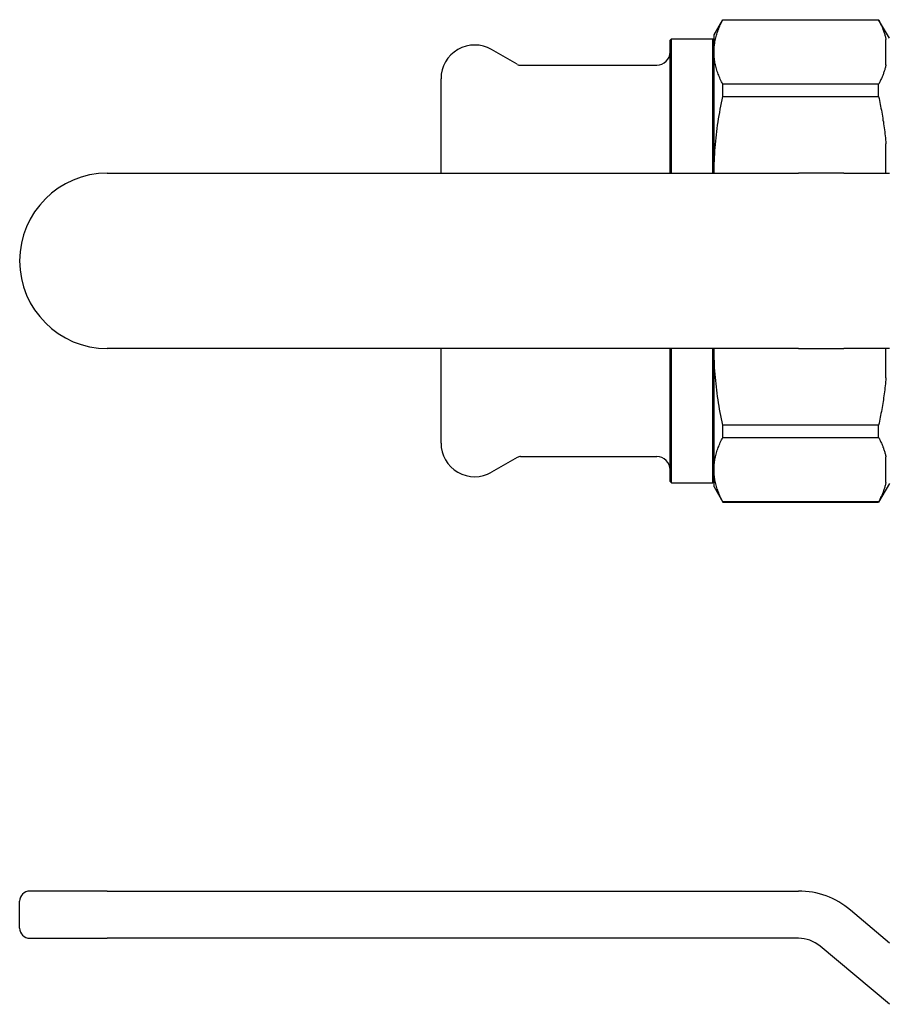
# Model space of a CAD drawing. Header units: millimetres. Extents: x 73 to 3757, y -40 to 445.
# Tile 4 of 9: x 163 to 292, y 291 to 437. Entities that reach past the tile are written whole.
import ezdxf

# ---------------------------------------------------------------- set-up
doc = ezdxf.new("R2010")
doc.units = ezdxf.units.MM
doc.layers.add('DETAIL', color=2, linetype='Continuous')

msp = doc.modelspace()

# ---------------------------------------------------------------- linework, layer by layer
at = {"layer": 'DETAIL'}
for p, q in [((265.67, 434.76), (266.97, 437.01)), ((266.97, 436.99), (266.97, 437.01)), ((266.97, 437.01), (290.08, 437.01)), ((266.97, 436.99), (290.08, 436.99)), ((290.08, 436.99), (290.08, 437.01)), ((291.67, 434.26), (290.08, 437.01)), ((259.17, 433.96), (259.37, 434.16)), ((259.17, 414.26), (259.17, 433.96)), ((259.37, 414.26), (259.37, 434.16)), ((259.37, 434.16), (265.47, 434.16)), ((265.47, 414.26), (265.47, 434.16)), ((265.67, 433.96), (265.47, 434.16)), ((265.67, 432.21), (265.67, 434.76)), ((291.17, 430.33), (291.17, 434.09)), ((236.48, 430.4), (232.67, 432.59)), ((265.67, 414.26), (265.67, 432.21)), ((236.98, 430.26), (257.17, 430.26)), ((225.17, 414.26), (225.17, 428.26)), ((290.08, 427.44), (266.97, 427.44)), ((266.97, 425.61), (266.97, 427.44)), ((290.08, 425.61), (290.08, 427.44)), ((266.97, 425.61), (290.08, 425.61)), ((291.17, 414.26), (291.17, 418.62)), ((175.67, 414.26), (278.18, 414.26)), ((284.93, 414.26), (278.18, 414.26)), ((284.93, 414.26), (291.67, 414.26)), ((278.18, 388.26), (175.67, 388.26)), ((225.17, 374.26), (225.17, 388.26)), ((259.17, 368.56), (259.17, 388.26)), ((259.37, 368.36), (259.37, 388.26)), ((265.47, 368.36), (265.47, 388.26)), ((265.67, 370.31), (265.67, 388.26)), ((278.18, 388.26), (284.93, 388.26)), ((291.67, 388.26), (284.93, 388.26)), ((291.17, 383.91), (291.17, 388.26)), ((290.08, 376.91), (266.97, 376.91)), ((266.97, 375.09), (266.97, 376.91)), ((290.08, 375.09), (290.08, 376.91)), ((266.97, 375.09), (290.08, 375.09)), ((236.98, 372.26), (257.17, 372.26)), ((236.48, 372.13), (232.67, 369.93)), ((291.17, 368.43), (291.17, 372.19)), ((265.67, 367.76), (265.67, 370.31)), ((259.17, 368.56), (259.37, 368.36)), ((259.37, 368.36), (265.47, 368.36)), ((265.67, 368.56), (265.47, 368.36)), ((291.67, 368.26), (290.08, 365.51)), ((265.67, 367.76), (266.97, 365.51)), ((290.08, 365.54), (266.97, 365.54)), ((266.97, 365.51), (266.97, 365.54)), ((266.97, 365.51), (290.08, 365.51)), ((290.08, 365.51), (290.08, 365.54)), ((175.67, 307.84), (164.17, 307.84)), ((175.67, 307.84), (278.18, 307.84)), ((162.67, 302.34), (162.67, 306.34)), ((285.9, 305.04), (291.67, 300.19)), ((164.17, 300.84), (175.67, 300.84)), ((278.18, 300.84), (175.67, 300.84)), ((291.67, 291.05), (281.4, 299.67))]:
    msp.add_line(p, q, dxfattribs=at)
at = {"layer": 'DETAIL', "flags": 128}
for points in [[(265.67, 432.21), (265.67, 432.4), (265.68, 432.59), (265.69, 432.79), (265.71, 432.98), (265.73, 433.17), (265.75, 433.36), (265.78, 433.55), (265.81, 433.74), (265.85, 433.94), (265.89, 434.13), (265.93, 434.32), (265.98, 434.51), (266.03, 434.7), (266.09, 434.89), (266.15, 435.08), (266.22, 435.28), (266.29, 435.47), (266.36, 435.66), (266.44, 435.85), (266.52, 436.04), (266.6, 436.23), (266.69, 436.42), (266.78, 436.61), (266.87, 436.8), (266.97, 436.99)], [(290.08, 436.99), (290.14, 436.87), (290.2, 436.75), (290.26, 436.63), (290.32, 436.51), (290.38, 436.39), (290.43, 436.27), (290.49, 436.15), (290.54, 436.03), (290.59, 435.91), (290.64, 435.79), (290.69, 435.67), (290.73, 435.55), (290.78, 435.43), (290.82, 435.31), (290.86, 435.19), (290.91, 435.07), (290.94, 434.95), (290.98, 434.82), (291.02, 434.7), (291.05, 434.58), (291.08, 434.46), (291.12, 434.34), (291.14, 434.21), (291.17, 434.09)], [(266.97, 427.44), (266.87, 427.63), (266.78, 427.82), (266.69, 428.01), (266.6, 428.2), (266.52, 428.39), (266.43, 428.58), (266.36, 428.77), (266.29, 428.96), (266.22, 429.15), (266.15, 429.34), (266.09, 429.53), (266.03, 429.72), (265.98, 429.91), (265.93, 430.11), (265.89, 430.3), (265.85, 430.49), (265.81, 430.68), (265.78, 430.87), (265.75, 431.06), (265.73, 431.25), (265.71, 431.45), (265.69, 431.64), (265.68, 431.83), (265.67, 432.02), (265.67, 432.21)], [(291.17, 430.33), (291.14, 430.21), (291.12, 430.09), (291.08, 429.97), (291.05, 429.85), (291.02, 429.73), (290.98, 429.6), (290.95, 429.48), (290.91, 429.36), (290.87, 429.24), (290.82, 429.12), (290.78, 429), (290.74, 428.88), (290.69, 428.76), (290.64, 428.64), (290.59, 428.52), (290.54, 428.4), (290.49, 428.28), (290.43, 428.16), (290.38, 428.04), (290.32, 427.92), (290.26, 427.8), (290.2, 427.68), (290.14, 427.56), (290.08, 427.44)], [(265.67, 414.26), (265.68, 414.74), (265.69, 415.21), (265.7, 415.68), (265.72, 416.16), (265.74, 416.63), (265.77, 417.1), (265.8, 417.58), (265.83, 418.05), (265.87, 418.53), (265.92, 419), (265.96, 419.48), (266.02, 419.95), (266.07, 420.42), (266.14, 420.9), (266.2, 421.37), (266.27, 421.85), (266.35, 422.32), (266.42, 422.79), (266.51, 423.26), (266.59, 423.73), (266.68, 424.21), (266.77, 424.68), (266.87, 425.15), (266.97, 425.61)], [(290.08, 425.61), (290.14, 425.33), (290.2, 425.04), (290.26, 424.75), (290.32, 424.46), (290.38, 424.17), (290.43, 423.88), (290.49, 423.59), (290.54, 423.31), (290.59, 423.01), (290.64, 422.72), (290.69, 422.43), (290.73, 422.14), (290.78, 421.85), (290.82, 421.56), (290.86, 421.27), (290.91, 420.97), (290.94, 420.68), (290.98, 420.39), (291.02, 420.09), (291.05, 419.8), (291.08, 419.5), (291.12, 419.21), (291.14, 418.91), (291.17, 418.62)], [(266.97, 376.91), (266.87, 377.38), (266.77, 377.85), (266.68, 378.32), (266.59, 378.8), (266.5, 379.27), (266.42, 379.74), (266.35, 380.21), (266.27, 380.68), (266.2, 381.16), (266.14, 381.63), (266.07, 382.1), (266.02, 382.57), (265.96, 383.05), (265.92, 383.52), (265.87, 383.99), (265.83, 384.47), (265.8, 384.94), (265.76, 385.41), (265.74, 385.89), (265.72, 386.36), (265.7, 386.84), (265.69, 387.31), (265.68, 387.79), (265.67, 388.26)], [(291.17, 383.91), (291.14, 383.61), (291.12, 383.32), (291.08, 383.03), (291.05, 382.73), (291.02, 382.44), (290.98, 382.15), (290.95, 381.85), (290.91, 381.56), (290.87, 381.27), (290.82, 380.98), (290.78, 380.68), (290.74, 380.39), (290.69, 380.1), (290.64, 379.81), (290.59, 379.52), (290.54, 379.23), (290.49, 378.94), (290.43, 378.65), (290.38, 378.36), (290.32, 378.07), (290.26, 377.78), (290.2, 377.49), (290.14, 377.2), (290.08, 376.91)], [(265.67, 370.31), (265.67, 370.5), (265.68, 370.69), (265.69, 370.89), (265.71, 371.08), (265.73, 371.27), (265.75, 371.46), (265.78, 371.65), (265.81, 371.84), (265.85, 372.04), (265.89, 372.23), (265.93, 372.42), (265.98, 372.61), (266.03, 372.8), (266.09, 372.99), (266.15, 373.18), (266.22, 373.38), (266.29, 373.57), (266.36, 373.76), (266.44, 373.95), (266.52, 374.14), (266.6, 374.33), (266.69, 374.52), (266.78, 374.71), (266.87, 374.9), (266.97, 375.09)], [(290.08, 375.09), (290.14, 374.97), (290.2, 374.85), (290.26, 374.73), (290.32, 374.61), (290.38, 374.49), (290.43, 374.37), (290.49, 374.25), (290.54, 374.13), (290.59, 374.01), (290.64, 373.89), (290.69, 373.77), (290.73, 373.65), (290.78, 373.53), (290.82, 373.41), (290.86, 373.29), (290.91, 373.17), (290.94, 373.05), (290.98, 372.92), (291.02, 372.8), (291.05, 372.68), (291.08, 372.56), (291.12, 372.44), (291.14, 372.31), (291.17, 372.19)], [(266.97, 365.54), (266.87, 365.73), (266.78, 365.92), (266.69, 366.11), (266.6, 366.3), (266.52, 366.49), (266.43, 366.68), (266.36, 366.87), (266.29, 367.06), (266.22, 367.25), (266.15, 367.44), (266.09, 367.63), (266.03, 367.82), (265.98, 368.01), (265.93, 368.21), (265.89, 368.4), (265.85, 368.59), (265.81, 368.78), (265.78, 368.97), (265.75, 369.16), (265.73, 369.35), (265.71, 369.55), (265.69, 369.74), (265.68, 369.93), (265.67, 370.12), (265.67, 370.31)], [(291.17, 368.43), (291.14, 368.31), (291.12, 368.19), (291.08, 368.07), (291.05, 367.95), (291.02, 367.83), (290.98, 367.7), (290.95, 367.58), (290.91, 367.46), (290.87, 367.34), (290.82, 367.22), (290.78, 367.1), (290.74, 366.98), (290.69, 366.86), (290.64, 366.74), (290.59, 366.62), (290.54, 366.5), (290.49, 366.38), (290.43, 366.26), (290.38, 366.14), (290.32, 366.02), (290.26, 365.9), (290.2, 365.78), (290.14, 365.66), (290.08, 365.54)]]:
    msp.add_lwpolyline(points, dxfattribs=at)
at = {"layer": 'DETAIL'}
for centre, radius, start, end in [((230.17, 428.26), 5, 60, 180), ((257.17, 432.26), 2, 270, 0), ((236.98, 431.26), 1, 240, 270), ((175.67, 401.26), 13, 90, 270), ((230.17, 374.26), 5, 180, 300), ((236.98, 371.26), 1, 90, 120), ((257.17, 370.26), 2, 0, 90), ((164.17, 306.34), 1.5, 90, 180), ((278.18, 295.84), 12, 50, 90), ((164.17, 302.34), 1.5, 180, 270), ((278.18, 295.84), 5, 50, 90)]:
    msp.add_arc(centre, radius, start, end, dxfattribs=at)

doc.saveas('drawing.dxf')
